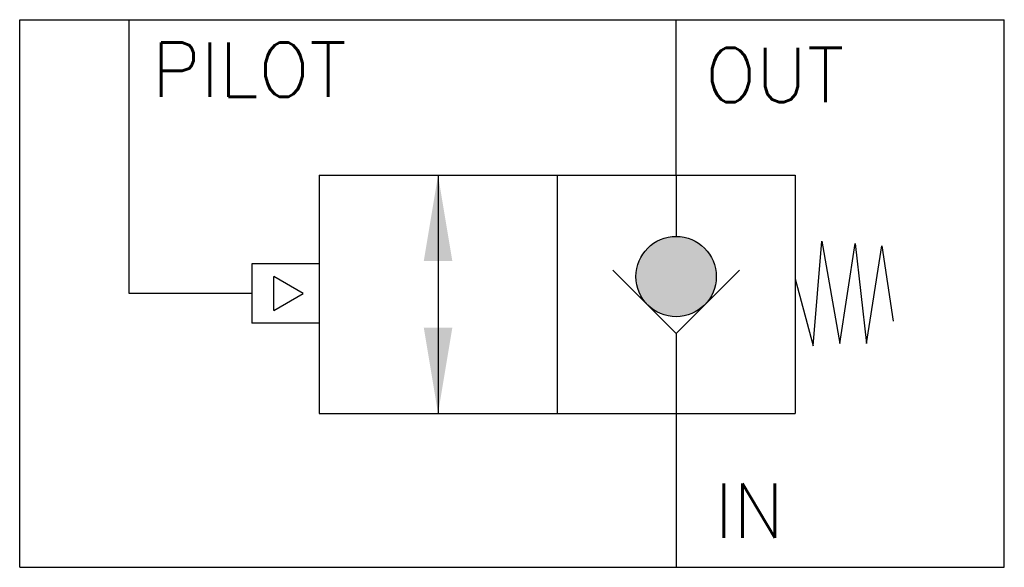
# Model space of a CAD drawing. Header units: inches. Extents: x -20.66 to -18.41, y 24.95 to 26.2.
import ezdxf

# ---------------------------------------------------------------- set-up
doc = ezdxf.new("R2010")
doc.units = ezdxf.units.IN
doc.header["$MEASUREMENT"] = 0
doc.styles.add('ROMANS', font='romans')

msp = doc.modelspace()

# ---------------------------------------------------------------- hatches: boundary and pattern name
msp.add_hatch(color=7).paths.add_polyline_path([(-19.0684, 25.6152, 1), (-19.2519, 25.6152, 1)])

# ---------------------------------------------------------------- linework, layer by layer
at = {"color": 7, "linetype": 'Continuous'}
for p, q in [((-20.6601, 24.9516), (-20.6601, 26.2016)), ((-18.4101, 24.9516), (-18.4101, 26.2016)), ((-20.1298, 25.5766), (-20.4101, 25.5766))]:
    msp.add_line(p, q, dxfattribs=at)
for p, q in [((-20.6601, 26.2016), (-18.4101, 26.2016)), ((-20.6601, 24.9516), (-18.4101, 24.9516))]:
    msp.add_line(p, q)
at = {"color": 7}
for p, q in [((-20.4101, 25.5766), (-20.4101, 26.2016)), ((-19.1601, 25.8466), (-19.1601, 26.2016)), ((-19.9761, 25.8466), (-18.8881, 25.8466)), ((-19.9761, 25.8466), (-19.9761, 25.5746)), ((-19.7041, 25.8466), (-19.7041, 25.3026)), ((-19.4321, 25.8466), (-19.4321, 25.3026)), ((-19.1601, 25.8466), (-19.1601, 25.7069)), ((-18.8881, 25.8466), (-18.8881, 25.3026)), ((-18.8471, 25.4573), (-18.8268, 25.6959)), ((-18.8268, 25.6959), (-18.7862, 25.4624)), ((-18.7862, 25.4624), (-18.7507, 25.6908)), ((-18.7507, 25.6908), (-18.7253, 25.4624)), ((-18.7253, 25.4624), (-18.6897, 25.6857)), ((-18.6897, 25.6857), (-18.6644, 25.5131)), ((-19.9761, 25.6446), (-20.1298, 25.6446)), ((-20.1298, 25.6446), (-20.1298, 25.5086)), ((-19.3047, 25.63), (-19.1601, 25.4854)), ((-19.1601, 25.4854), (-19.0155, 25.63)), ((-20.0123, 25.5766), (-20.0792, 25.6152)), ((-20.0792, 25.5379), (-20.0792, 25.6152)), ((-18.8881, 25.6101), (-18.8471, 25.4573)), ((-20.0792, 25.5379), (-20.0123, 25.5766)), ((-19.9761, 25.5746), (-19.9761, 25.3026)), ((-19.9761, 25.5086), (-20.1298, 25.5086)), ((-19.1601, 25.4854), (-19.1601, 25.3026)), ((-19.9761, 25.3026), (-18.8881, 25.3026)), ((-19.1601, 25.3026), (-19.1601, 24.9516))]:
    msp.add_line(p, q, dxfattribs=at)
msp.add_circle((-19.1601, 25.6152), 0.0918, dxfattribs=at)
for points in [[(-19.7367, 25.6507), (-19.6715, 25.6507), (-19.7041, 25.8466)], [(-19.7367, 25.4984), (-19.6715, 25.4984), (-19.7041, 25.3026)]]:
    msp.add_solid(points, dxfattribs=at)

# ---------------------------------------------------------------- texts
at = {"color": 7, "style": 'ROMANS'}
for s, p in [('PILOT', (-20.3579, 26.0257)), ('OUT', (-19.0939, 26.0137)), ('IN', (-19.072, 25.0191))]:
    msp.add_text(s, height=0.12355, dxfattribs=at).set_placement(p)

doc.saveas('drawing.dxf')
